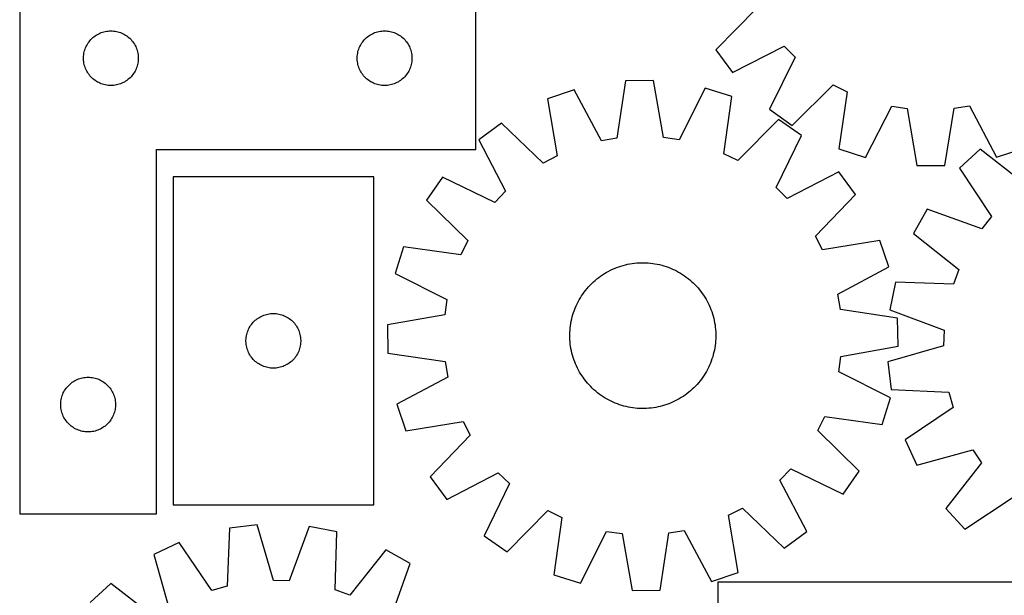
# Model space of a CAD drawing. Header units: millimetres. Extents: x 7 to 1493, y 7 to 2993.
# Tile 6 of 12: x 7 to 546, y 2367 to 2683. Entities that reach past the tile are written whole.
import ezdxf

# ---------------------------------------------------------------- set-up
doc = ezdxf.new("R2010")
doc.units = ezdxf.units.MM
doc.layers.add('CUT', color=7, linetype='CONTINUOUS', true_color=0x000000)

msp = doc.modelspace()

# ---------------------------------------------------------------- linework, layer by layer
at = {"layer": 'CUT'}
for p, q in [((6.811483, 2711.8843), (6.811483, 2411.8843)), ((256.811483, 2611.8843), (256.811483, 2711.8843)), ((410.690033, 2689.151585), (388.424765, 2666.496948)), ((53.743202, 2676.567135), (54.503125, 2676.705619)), ((54.503125, 2676.705619), (55.269168, 2676.804798)), ((55.269168, 2676.804798), (56.039302, 2676.864412)), ((56.039302, 2676.864412), (56.811483, 2676.8843)), ((56.811483, 2676.8843), (57.583665, 2676.864412)), ((57.583665, 2676.864412), (58.353798, 2676.804798)), ((58.353798, 2676.804798), (59.119842, 2676.705619)), ((59.119842, 2676.705619), (59.879764, 2676.567135)), ((203.743202, 2676.567135), (204.503125, 2676.705619)), ((204.503125, 2676.705619), (205.269168, 2676.804798)), ((205.269168, 2676.804798), (206.039302, 2676.864412)), ((206.039302, 2676.864412), (206.811483, 2676.8843)), ((206.811483, 2676.8843), (207.583665, 2676.864412)), ((207.583665, 2676.864412), (208.353798, 2676.804798)), ((208.353798, 2676.804798), (209.119842, 2676.705619)), ((209.119842, 2676.705619), (209.879764, 2676.567135)), ((44.813895, 2670.887514), (45.293277, 2671.493198)), ((45.293277, 2671.493198), (45.803203, 2672.0734)), ((45.803203, 2672.0734), (46.342321, 2672.626583)), ((46.342321, 2672.626583), (46.909201, 2673.151279)), ((46.909201, 2673.151279), (47.502341, 2673.646097)), ((47.502341, 2673.646097), (48.120167, 2674.109725)), ((48.120167, 2674.109725), (48.76104, 2674.540934)), ((48.76104, 2674.540934), (49.423262, 2674.938579)), ((49.423262, 2674.938579), (50.105076, 2675.301606)), ((50.105076, 2675.301606), (50.804675, 2675.629054)), ((50.804675, 2675.629054), (51.520202, 2675.920052)), ((51.520202, 2675.920052), (52.249761, 2676.173831)), ((52.249761, 2676.173831), (52.991416, 2676.389716)), ((52.991416, 2676.389716), (53.743202, 2676.567135)), ((59.879764, 2676.567135), (60.63155, 2676.389716)), ((60.63155, 2676.389716), (61.373206, 2676.173831)), ((61.373206, 2676.173831), (62.102765, 2675.920052)), ((62.102765, 2675.920052), (62.818292, 2675.629054)), ((62.818292, 2675.629054), (63.51789, 2675.301606)), ((63.51789, 2675.301606), (64.199704, 2674.938579)), ((64.199704, 2674.938579), (64.861926, 2674.540934)), ((64.861926, 2674.540934), (65.5028, 2674.109725)), ((65.5028, 2674.109725), (66.120625, 2673.646097)), ((66.120625, 2673.646097), (66.713765, 2673.151279)), ((66.713765, 2673.151279), (67.280646, 2672.626583)), ((67.280646, 2672.626583), (67.819764, 2672.0734)), ((67.819764, 2672.0734), (68.32969, 2671.493198)), ((68.32969, 2671.493198), (68.809072, 2670.887514)), ((194.813895, 2670.887514), (195.293277, 2671.493198)), ((195.293277, 2671.493198), (195.803203, 2672.0734)), ((195.803203, 2672.0734), (196.342321, 2672.626583)), ((196.342321, 2672.626583), (196.909201, 2673.151279)), ((196.909201, 2673.151279), (197.502341, 2673.646097)), ((197.502341, 2673.646097), (198.120167, 2674.109725)), ((198.120167, 2674.109725), (198.76104, 2674.540934)), ((198.76104, 2674.540934), (199.423262, 2674.938579)), ((199.423262, 2674.938579), (200.105076, 2675.301606)), ((200.105076, 2675.301606), (200.804675, 2675.629054)), ((200.804675, 2675.629054), (201.520202, 2675.920052)), ((201.520202, 2675.920052), (202.249761, 2676.173831)), ((202.249761, 2676.173831), (202.991416, 2676.389716)), ((202.991416, 2676.389716), (203.743202, 2676.567135)), ((209.879764, 2676.567135), (210.63155, 2676.389716)), ((210.63155, 2676.389716), (211.373206, 2676.173831)), ((211.373206, 2676.173831), (212.102765, 2675.920052)), ((212.102765, 2675.920052), (212.818292, 2675.629054)), ((212.818292, 2675.629054), (213.51789, 2675.301606)), ((213.51789, 2675.301606), (214.199704, 2674.938579)), ((214.199704, 2674.938579), (214.861926, 2674.540934)), ((214.861926, 2674.540934), (215.5028, 2674.109725)), ((215.5028, 2674.109725), (216.120625, 2673.646097)), ((216.120625, 2673.646097), (216.713765, 2673.151279)), ((216.713765, 2673.151279), (217.280646, 2672.626583)), ((217.280646, 2672.626583), (217.819764, 2672.0734)), ((217.819764, 2672.0734), (218.32969, 2671.493198)), ((218.32969, 2671.493198), (218.809072, 2670.887514)), ((42.212518, 2665.329616), (42.409235, 2666.076585)), ((42.409235, 2666.076585), (42.644145, 2666.812436)), ((42.644145, 2666.812436), (42.916624, 2667.535219)), ((42.916624, 2667.535219), (43.225949, 2668.243016)), ((43.225949, 2668.243016), (43.571301, 2668.933951)), ((43.571301, 2668.933951), (43.951764, 2669.606192)), ((43.951764, 2669.606192), (44.366328, 2670.257956)), ((44.366328, 2670.257956), (44.813895, 2670.887514)), ((68.809072, 2670.887514), (69.256638, 2670.257956)), ((69.256638, 2670.257956), (69.671203, 2669.606192)), ((69.671203, 2669.606192), (70.051665, 2668.933951)), ((70.051665, 2668.933951), (70.397017, 2668.243016)), ((70.397017, 2668.243016), (70.706343, 2667.535219)), ((70.706343, 2667.535219), (70.978822, 2666.812436)), ((70.978822, 2666.812436), (71.213731, 2666.076585)), ((71.213731, 2666.076585), (71.410449, 2665.329616)), ((192.212518, 2665.329616), (192.409235, 2666.076585)), ((192.409235, 2666.076585), (192.644145, 2666.812436)), ((192.644145, 2666.812436), (192.916624, 2667.535219)), ((192.916624, 2667.535219), (193.225949, 2668.243016)), ((193.225949, 2668.243016), (193.571301, 2668.933951)), ((193.571301, 2668.933951), (193.951764, 2669.606192)), ((193.951764, 2669.606192), (194.366328, 2670.257956)), ((194.366328, 2670.257956), (194.813895, 2670.887514)), ((218.809072, 2670.887514), (219.256638, 2670.257956)), ((219.256638, 2670.257956), (219.671203, 2669.606192)), ((219.671203, 2669.606192), (220.051665, 2668.933951)), ((220.051665, 2668.933951), (220.397017, 2668.243016)), ((220.397017, 2668.243016), (220.706343, 2667.535219)), ((220.706343, 2667.535219), (220.978822, 2666.812436)), ((220.978822, 2666.812436), (221.213731, 2666.076585)), ((221.213731, 2666.076585), (221.410449, 2665.329616)), ((388.424765, 2666.496948), (397.507631, 2654.077927)), ((397.507631, 2654.077927), (425.843934, 2668.431625)), ((425.843934, 2668.431625), (431.925983, 2662.38778)), ((41.816456, 2662.270519), (41.85622, 2663.041932)), ((41.816456, 2661.498082), (41.816456, 2662.270519)), ((41.85622, 2660.726668), (41.816456, 2661.498082)), ((41.85622, 2663.041932), (41.935643, 2663.810276)), ((41.935643, 2659.958325), (41.85622, 2660.726668)), ((41.935643, 2663.810276), (42.054514, 2664.573512)), ((42.054514, 2664.573512), (42.212518, 2665.329616)), ((71.410449, 2665.329616), (71.568452, 2664.573512)), ((71.568452, 2664.573512), (71.687323, 2663.810276)), ((71.687323, 2663.810276), (71.766746, 2663.041932)), ((71.766746, 2660.726668), (71.687323, 2659.958325)), ((71.766746, 2663.041932), (71.80651, 2662.270519)), ((71.80651, 2661.498082), (71.766746, 2660.726668)), ((71.80651, 2662.270519), (71.80651, 2661.498082)), ((191.816456, 2662.270519), (191.85622, 2663.041932)), ((191.816456, 2661.498082), (191.816456, 2662.270519)), ((191.85622, 2660.726668), (191.816456, 2661.498082)), ((191.85622, 2663.041932), (191.935643, 2663.810276)), ((191.935643, 2659.958325), (191.85622, 2660.726668)), ((191.935643, 2663.810276), (192.054514, 2664.573512)), ((192.054514, 2664.573512), (192.212518, 2665.329616)), ((221.410449, 2665.329616), (221.568452, 2664.573512)), ((221.568452, 2664.573512), (221.687323, 2663.810276)), ((221.687323, 2663.810276), (221.766746, 2663.041932)), ((221.766746, 2660.726668), (221.687323, 2659.958325)), ((221.766746, 2663.041932), (221.80651, 2662.270519)), ((221.80651, 2661.498082), (221.766746, 2660.726668)), ((221.80651, 2662.270519), (221.80651, 2661.498082)), ((431.925983, 2662.38778), (417.751123, 2633.961594)), ((42.054514, 2659.195089), (41.935643, 2659.958325)), ((42.212518, 2658.438984), (42.054514, 2659.195089)), ((42.409235, 2657.692016), (42.212518, 2658.438984)), ((42.644145, 2656.956164), (42.409235, 2657.692016)), ((42.916624, 2656.233382), (42.644145, 2656.956164)), ((43.225949, 2655.525584), (42.916624, 2656.233382)), ((43.571301, 2654.834649), (43.225949, 2655.525584)), ((70.397017, 2655.525584), (70.051665, 2654.834649)), ((70.706343, 2656.233382), (70.397017, 2655.525584)), ((70.978822, 2656.956164), (70.706343, 2656.233382)), ((71.213731, 2657.692016), (70.978822, 2656.956164)), ((71.410449, 2658.438984), (71.213731, 2657.692016)), ((71.568452, 2659.195089), (71.410449, 2658.438984)), ((71.687323, 2659.958325), (71.568452, 2659.195089)), ((192.054514, 2659.195089), (191.935643, 2659.958325)), ((192.212518, 2658.438984), (192.054514, 2659.195089)), ((192.409235, 2657.692016), (192.212518, 2658.438984)), ((192.644145, 2656.956164), (192.409235, 2657.692016)), ((192.916624, 2656.233382), (192.644145, 2656.956164)), ((193.225949, 2655.525584), (192.916624, 2656.233382)), ((193.571301, 2654.834649), (193.225949, 2655.525584)), ((220.397017, 2655.525584), (220.051665, 2654.834649)), ((220.706343, 2656.233382), (220.397017, 2655.525584)), ((220.978822, 2656.956164), (220.706343, 2656.233382)), ((221.213731, 2657.692016), (220.978822, 2656.956164)), ((221.410449, 2658.438984), (221.213731, 2657.692016)), ((221.568452, 2659.195089), (221.410449, 2658.438984)), ((221.687323, 2659.958325), (221.568452, 2659.195089)), ((43.951764, 2654.162408), (43.571301, 2654.834649)), ((44.366328, 2653.510644), (43.951764, 2654.162408)), ((44.813895, 2652.881086), (44.366328, 2653.510644)), ((45.293277, 2652.275403), (44.813895, 2652.881086)), ((45.803203, 2651.6952), (45.293277, 2652.275403)), ((46.342321, 2651.142017), (45.803203, 2651.6952)), ((46.909201, 2650.617321), (46.342321, 2651.142017)), ((47.502341, 2650.122503), (46.909201, 2650.617321)), ((48.120167, 2649.658875), (47.502341, 2650.122503)), ((66.120625, 2650.122503), (65.5028, 2649.658875)), ((66.713765, 2650.617321), (66.120625, 2650.122503)), ((67.280646, 2651.142017), (66.713765, 2650.617321)), ((67.819764, 2651.6952), (67.280646, 2651.142017)), ((68.32969, 2652.275403), (67.819764, 2651.6952)), ((68.809072, 2652.881086), (68.32969, 2652.275403)), ((69.256638, 2653.510644), (68.809072, 2652.881086)), ((69.671203, 2654.162408), (69.256638, 2653.510644)), ((70.051665, 2654.834649), (69.671203, 2654.162408)), ((193.951764, 2654.162408), (193.571301, 2654.834649)), ((194.366328, 2653.510644), (193.951764, 2654.162408)), ((194.813895, 2652.881086), (194.366328, 2653.510644)), ((195.293277, 2652.275403), (194.813895, 2652.881086)), ((195.803203, 2651.6952), (195.293277, 2652.275403)), ((196.342321, 2651.142017), (195.803203, 2651.6952)), ((196.909201, 2650.617321), (196.342321, 2651.142017)), ((197.502341, 2650.122503), (196.909201, 2650.617321)), ((198.120167, 2649.658875), (197.502341, 2650.122503)), ((216.120625, 2650.122503), (215.5028, 2649.658875)), ((216.713765, 2650.617321), (216.120625, 2650.122503)), ((217.280646, 2651.142017), (216.713765, 2650.617321)), ((217.819764, 2651.6952), (217.280646, 2651.142017)), ((218.32969, 2652.275403), (217.819764, 2651.6952)), ((218.809072, 2652.881086), (218.32969, 2652.275403)), ((219.256638, 2653.510644), (218.809072, 2652.881086)), ((219.671203, 2654.162408), (219.256638, 2653.510644)), ((220.051665, 2654.834649), (219.671203, 2654.162408)), ((48.76104, 2649.227667), (48.120167, 2649.658875)), ((49.423262, 2648.830022), (48.76104, 2649.227667)), ((50.105076, 2648.466994), (49.423262, 2648.830022)), ((50.804675, 2648.139547), (50.105076, 2648.466994)), ((51.520202, 2647.848548), (50.804675, 2648.139547)), ((52.249761, 2647.594769), (51.520202, 2647.848548)), ((52.991416, 2647.378884), (52.249761, 2647.594769)), ((53.743202, 2647.201465), (52.991416, 2647.378884)), ((54.503125, 2647.062982), (53.743202, 2647.201465)), ((55.269168, 2646.963802), (54.503125, 2647.062982)), ((56.039302, 2646.904189), (55.269168, 2646.963802)), ((56.811483, 2646.8843), (56.039302, 2646.904189)), ((57.583665, 2646.904189), (56.811483, 2646.8843)), ((58.353798, 2646.963802), (57.583665, 2646.904189)), ((59.119842, 2647.062982), (58.353798, 2646.963802)), ((59.879764, 2647.201465), (59.119842, 2647.062982)), ((60.63155, 2647.378884), (59.879764, 2647.201465)), ((61.373206, 2647.594769), (60.63155, 2647.378884)), ((62.102765, 2647.848548), (61.373206, 2647.594769)), ((62.818292, 2648.139547), (62.102765, 2647.848548)), ((63.51789, 2648.466994), (62.818292, 2648.139547)), ((64.199704, 2648.830022), (63.51789, 2648.466994)), ((64.861926, 2649.227667), (64.199704, 2648.830022)), ((65.5028, 2649.658875), (64.861926, 2649.227667)), ((198.76104, 2649.227667), (198.120167, 2649.658875)), ((199.423262, 2648.830022), (198.76104, 2649.227667)), ((200.105076, 2648.466994), (199.423262, 2648.830022)), ((200.804675, 2648.139547), (200.105076, 2648.466994)), ((201.520202, 2647.848548), (200.804675, 2648.139547)), ((202.249761, 2647.594769), (201.520202, 2647.848548)), ((202.991416, 2647.378884), (202.249761, 2647.594769)), ((203.743202, 2647.201465), (202.991416, 2647.378884)), ((204.503125, 2647.062982), (203.743202, 2647.201465)), ((205.269168, 2646.963802), (204.503125, 2647.062982)), ((206.039302, 2646.904189), (205.269168, 2646.963802)), ((206.811483, 2646.8843), (206.039302, 2646.904189)), ((207.583665, 2646.904189), (206.811483, 2646.8843)), ((208.353798, 2646.963802), (207.583665, 2646.904189)), ((209.119842, 2647.062982), (208.353798, 2646.963802)), ((209.879764, 2647.201465), (209.119842, 2647.062982)), ((210.63155, 2647.378884), (209.879764, 2647.201465)), ((211.373206, 2647.594769), (210.63155, 2647.378884)), ((212.102765, 2647.848548), (211.373206, 2647.594769)), ((212.818292, 2648.139547), (212.102765, 2647.848548)), ((213.51789, 2648.466994), (212.818292, 2648.139547)), ((214.199704, 2648.830022), (213.51789, 2648.466994)), ((214.861926, 2649.227667), (214.199704, 2648.830022)), ((215.5028, 2649.658875), (214.861926, 2649.227667)), ((310.673977, 2644.548005), (296.105211, 2639.600118)), ((325.623035, 2616.521225), (310.673977, 2644.548005)), ((338.79988, 2649.3853), (334.073312, 2617.974564)), ((354.184582, 2649.589024), (338.79988, 2649.3853)), ((359.741229, 2618.314459), (354.184582, 2649.589024)), ((382.428711, 2645.498182), (368.227026, 2617.085387)), ((397.123386, 2640.937801), (382.428711, 2645.498182)), ((430.22713, 2624.957162), (452.74102, 2647.36474)), ((452.74102, 2647.36474), (460.393043, 2643.496158)), ((296.105211, 2639.600118), (301.316428, 2608.266143)), ((392.7437, 2609.476824), (397.123386, 2640.937801)), ((460.393043, 2643.496158), (455.696124, 2612.080976)), ((417.751123, 2633.961594), (430.22713, 2624.957162)), ((470.344034, 2607.372551), (484.831694, 2635.640598)), ((484.831694, 2635.640598), (493.304657, 2634.325963)), ((493.304657, 2634.325963), (498.545447, 2602.996921)), ((513.931421, 2603.045397), (518.974697, 2634.40684)), ((518.974697, 2634.40684), (527.439209, 2635.774838)), ((527.439209, 2635.774838), (542.104703, 2607.598642)), ((422.721009, 2628.319264), (400.434368, 2605.685652)), ((435.287241, 2619.44118), (422.721009, 2628.319264)), ((270.850694, 2626.308195), (258.523955, 2617.100478)), ((293.728844, 2604.272656), (270.850694, 2626.308195)), ((334.073312, 2617.974564), (325.623035, 2616.521225)), ((368.227026, 2617.085387), (359.741229, 2618.314459)), ((421.399935, 2590.87341), (435.287241, 2619.44118)), ((258.523955, 2617.100478), (273.162848, 2588.910452)), ((455.696124, 2612.080976), (470.344034, 2607.372551)), ((533.263693, 2611.957548), (521.949437, 2601.530748)), ((558.287059, 2592.392122), (533.263693, 2611.957548)), ((542.104703, 2607.598642), (556.722654, 2612.399272)), ((81.811483, 2411.8843), (81.811483, 2611.8843)), ((81.811483, 2611.8843), (256.811483, 2611.8843)), ((301.316428, 2608.266143), (293.728844, 2604.272656)), ((400.434368, 2605.685652), (392.7437, 2609.476824)), ((498.545447, 2602.996921), (513.931421, 2603.045397)), ((521.949437, 2601.530748), (539.410296, 2574.995993)), ((90.841636, 2596.844753), (90.841636, 2416.844753)), ((200.841636, 2596.844753), (90.841636, 2596.844753)), ((200.841636, 2416.844753), (200.841636, 2596.844753)), ((238.612912, 2596.655034), (229.734828, 2584.088803)), ((267.180682, 2582.767728), (238.612912, 2596.655034)), ((455.732685, 2599.530137), (427.542659, 2584.891243)), ((464.940402, 2587.203398), (455.732685, 2599.530137)), ((427.542659, 2584.891243), (421.399935, 2590.87341)), ((273.162848, 2588.910452), (267.180682, 2582.767728)), ((442.904863, 2564.325247), (464.940402, 2587.203398)), ((229.734828, 2584.088803), (252.36844, 2561.802162)), ((504.247012, 2579.145709), (496.708574, 2565.732935)), ((534.091697, 2568.270528), (504.247012, 2579.145709)), ((539.410296, 2574.995993), (534.091697, 2568.270528)), ((446.89835, 2556.737663), (442.904863, 2564.325247)), ((496.708574, 2565.732935), (521.514527, 2545.892586)), ((217.11629, 2558.491179), (212.555909, 2543.796504)), ((248.577268, 2554.111493), (217.11629, 2558.491179)), ((252.36844, 2561.802162), (248.577268, 2554.111493)), ((478.232324, 2561.948881), (446.89835, 2556.737663)), ((483.180212, 2547.380114), (478.232324, 2561.948881)), ((334.002782, 2547.051991), (335.182769, 2547.484007)), ((335.182769, 2547.484007), (336.375744, 2547.878746)), ((336.375744, 2547.878746), (337.580529, 2548.235818)), ((337.580529, 2548.235818), (338.795935, 2548.55487)), ((338.795935, 2548.55487), (340.020763, 2548.835588)), ((340.020763, 2548.835588), (341.253804, 2549.077695)), ((341.253804, 2549.077695), (342.493842, 2549.280951)), ((342.493842, 2549.280951), (343.739652, 2549.445157)), ((343.739652, 2549.445157), (344.990006, 2549.57015)), ((344.990006, 2549.57015), (346.243668, 2549.655807)), ((346.243668, 2549.655807), (347.499403, 2549.702043)), ((347.499403, 2549.702043), (348.75597, 2549.708812)), ((348.75597, 2549.708812), (350.01213, 2549.676109)), ((350.01213, 2549.676109), (351.266642, 2549.603964)), ((351.266642, 2549.603964), (352.51827, 2549.49245)), ((352.51827, 2549.49245), (353.765777, 2549.341677)), ((353.765777, 2549.341677), (355.007933, 2549.151793)), ((355.007933, 2549.151793), (356.243511, 2548.922985)), ((356.243511, 2548.922985), (357.471293, 2548.65548)), ((357.471293, 2548.65548), (358.690066, 2548.349541)), ((358.690066, 2548.349541), (359.898628, 2548.005471)), ((359.898628, 2548.005471), (361.095787, 2547.623608)), ((361.095787, 2547.623608), (362.28036, 2547.204331)), ((362.28036, 2547.204331), (363.451178, 2546.748052)), ((455.153431, 2532.431056), (483.180212, 2547.380114)), ((212.555909, 2543.796504), (240.968704, 2529.59482)), ((324.154365, 2541.568481), (325.16697, 2542.312549)), ((325.16697, 2542.312549), (326.202448, 2543.024443)), ((326.202448, 2543.024443), (327.259775, 2543.703461)), ((327.259775, 2543.703461), (328.337909, 2544.348933)), ((328.337909, 2544.348933), (329.435786, 2544.960221)), ((329.435786, 2544.960221), (330.552322, 2545.536722)), ((330.552322, 2545.536722), (331.686416, 2546.077868)), ((331.686416, 2546.077868), (332.836948, 2546.583123)), ((332.836948, 2546.583123), (334.002782, 2547.051991)), ((363.451178, 2546.748052), (364.607087, 2546.255221)), ((364.607087, 2546.255221), (365.746945, 2545.726326)), ((365.746945, 2545.726326), (366.869628, 2545.161889)), ((366.869628, 2545.161889), (367.974028, 2544.562465)), ((367.974028, 2544.562465), (369.059054, 2543.928647)), ((369.059054, 2543.928647), (370.123636, 2543.26106)), ((370.123636, 2543.26106), (371.166723, 2542.560364)), ((371.166723, 2542.560364), (372.187286, 2541.827249)), ((372.187286, 2541.827249), (373.184318, 2541.062439)), ((521.514527, 2545.892586), (518.534522, 2537.852751)), ((317.787403, 2535.524628), (318.613308, 2536.47167)), ((318.613308, 2536.47167), (319.468552, 2537.392302)), ((319.468552, 2537.392302), (320.352293, 2538.285616)), ((320.352293, 2538.285616), (321.263657, 2539.15073)), ((321.263657, 2539.15073), (322.201745, 2539.986791)), ((322.201745, 2539.986791), (323.165631, 2540.792973)), ((323.165631, 2540.792973), (324.154365, 2541.568481)), ((373.184318, 2541.062439), (374.156835, 2540.266689)), ((374.156835, 2540.266689), (375.103876, 2539.440784)), ((375.103876, 2539.440784), (376.024509, 2538.585539)), ((376.024509, 2538.585539), (376.917822, 2537.701799)), ((376.917822, 2537.701799), (377.782937, 2536.790435)), ((377.782937, 2536.790435), (378.618997, 2535.852347)), ((486.789925, 2538.973148), (483.765219, 2523.887336)), ((518.534522, 2537.852751), (486.789925, 2538.973148)), ((314.125445, 2530.426847), (314.793031, 2531.491429)), ((314.793031, 2531.491429), (315.493728, 2532.534516)), ((315.493728, 2532.534516), (316.226843, 2533.55508)), ((316.226843, 2533.55508), (316.991653, 2534.552112)), ((316.991653, 2534.552112), (317.787403, 2535.524628)), ((378.618997, 2535.852347), (379.425179, 2534.88846)), ((379.425179, 2534.88846), (380.200687, 2533.899726)), ((380.200687, 2533.899726), (380.944755, 2532.887121)), ((380.944755, 2532.887121), (381.65665, 2531.851644)), ((381.65665, 2531.851644), (382.335668, 2530.794317)), ((456.606771, 2523.98078), (455.153431, 2532.431056)), ((240.968704, 2529.59482), (239.739633, 2521.109023)), ((311.30604, 2524.818972), (311.79887, 2525.97488)), ((311.79887, 2525.97488), (312.327765, 2527.114739)), ((312.327765, 2527.114739), (312.892203, 2528.237422)), ((312.892203, 2528.237422), (313.491627, 2529.341821)), ((313.491627, 2529.341821), (314.125445, 2530.426847)), ((382.335668, 2530.794317), (382.981139, 2529.716182)), ((382.981139, 2529.716182), (383.592427, 2528.618305)), ((383.592427, 2528.618305), (384.168929, 2527.501769)), ((384.168929, 2527.501769), (384.710074, 2526.367676)), ((384.710074, 2526.367676), (385.21533, 2525.217144)), ((138.453415, 2519.899031), (139.135229, 2520.262059)), ((139.135229, 2520.262059), (139.834827, 2520.589506)), ((139.834827, 2520.589506), (140.550355, 2520.880505)), ((140.550355, 2520.880505), (141.279914, 2521.134283)), ((141.279914, 2521.134283), (142.021569, 2521.350169)), ((142.021569, 2521.350169), (142.773355, 2521.527588)), ((142.773355, 2521.527588), (143.533277, 2521.666071)), ((143.533277, 2521.666071), (144.299321, 2521.765251)), ((144.299321, 2521.765251), (145.069455, 2521.824864)), ((145.069455, 2521.824864), (145.841636, 2521.844753)), ((145.841636, 2521.844753), (146.613817, 2521.824864)), ((146.613817, 2521.824864), (147.383951, 2521.765251)), ((147.383951, 2521.765251), (148.149995, 2521.666071)), ((148.149995, 2521.666071), (148.909917, 2521.527588)), ((148.909917, 2521.527588), (149.661703, 2521.350169)), ((149.661703, 2521.350169), (150.403358, 2521.134283)), ((150.403358, 2521.134283), (151.132917, 2520.880505)), ((151.132917, 2520.880505), (151.848445, 2520.589506)), ((151.848445, 2520.589506), (152.548043, 2520.262059)), ((152.548043, 2520.262059), (153.229857, 2519.899031)), ((239.739633, 2521.109023), (208.465068, 2515.552375)), ((309.70455, 2520.05786), (310.048621, 2521.266422)), ((310.048621, 2521.266422), (310.430483, 2522.46358)), ((310.430483, 2522.46358), (310.849761, 2523.648153)), ((310.849761, 2523.648153), (311.30604, 2524.818972)), ((385.21533, 2525.217144), (385.684197, 2524.051309)), ((385.684197, 2524.051309), (386.116214, 2522.871322)), ((386.116214, 2522.871322), (386.510952, 2521.678348)), ((386.510952, 2521.678348), (386.868024, 2520.473563)), ((386.868024, 2520.473563), (387.187077, 2519.258157)), ((488.017506, 2519.254212), (456.606771, 2523.98078)), ((483.765219, 2523.887336), (513.488088, 2512.683504)), ((132.981917, 2514.566645), (133.396481, 2515.218409)), ((133.396481, 2515.218409), (133.844047, 2515.847967)), ((133.844047, 2515.847967), (134.323429, 2516.45365)), ((134.323429, 2516.45365), (134.833356, 2517.033853)), ((134.833356, 2517.033853), (135.372474, 2517.587036)), ((135.372474, 2517.587036), (135.939354, 2518.111732)), ((135.939354, 2518.111732), (136.532494, 2518.60655)), ((136.532494, 2518.60655), (137.15032, 2519.070178)), ((137.15032, 2519.070178), (137.791193, 2519.501386)), ((137.791193, 2519.501386), (138.453415, 2519.899031)), ((153.229857, 2519.899031), (153.892079, 2519.501386)), ((153.892079, 2519.501386), (154.532952, 2519.070178)), ((154.532952, 2519.070178), (155.150778, 2518.60655)), ((155.150778, 2518.60655), (155.743918, 2518.111732)), ((155.743918, 2518.111732), (156.310798, 2517.587036)), ((156.310798, 2517.587036), (156.849917, 2517.033853)), ((156.849917, 2517.033853), (157.359843, 2516.45365)), ((157.359843, 2516.45365), (157.839225, 2515.847967)), ((157.839225, 2515.847967), (158.286791, 2515.218409)), ((158.286791, 2515.218409), (158.701355, 2514.566645)), ((208.465068, 2515.552375), (208.668792, 2500.167673)), ((308.561641, 2513.886063), (308.712415, 2515.133571)), ((308.712415, 2515.133571), (308.902299, 2516.375726)), ((308.902299, 2516.375726), (309.131107, 2517.611305)), ((309.131107, 2517.611305), (309.398612, 2518.839086)), ((309.398612, 2518.839086), (309.70455, 2520.05786)), ((387.187077, 2519.258157), (387.467795, 2518.033329)), ((387.467795, 2518.033329), (387.709901, 2516.800287)), ((387.709901, 2516.800287), (387.913158, 2515.560249)), ((387.913158, 2515.560249), (388.077364, 2514.314439)), ((488.22123, 2503.86951), (488.017506, 2519.254212)), ((130.965796, 2508.770728), (131.084667, 2509.533964)), ((131.084667, 2509.533964), (131.24267, 2510.290069)), ((131.24267, 2510.290069), (131.439388, 2511.037037)), ((131.439388, 2511.037037), (131.674298, 2511.772888)), ((131.674298, 2511.772888), (131.946776, 2512.495671)), ((131.946776, 2512.495671), (132.256102, 2513.203469)), ((132.256102, 2513.203469), (132.601454, 2513.894404)), ((132.601454, 2513.894404), (132.981917, 2514.566645)), ((158.701355, 2514.566645), (159.081818, 2513.894404)), ((159.081818, 2513.894404), (159.42717, 2513.203469)), ((159.42717, 2513.203469), (159.736496, 2512.495671)), ((159.736496, 2512.495671), (160.008974, 2511.772888)), ((160.008974, 2511.772888), (160.243884, 2511.037037)), ((160.243884, 2511.037037), (160.440602, 2510.290069)), ((160.440602, 2510.290069), (160.598605, 2509.533964)), ((160.598605, 2509.533964), (160.717476, 2508.770728)), ((308.345279, 2510.123763), (308.377983, 2511.379923)), ((308.352049, 2508.867196), (308.345279, 2510.123763)), ((308.377983, 2511.379923), (308.450127, 2512.634436)), ((308.450127, 2512.634436), (308.561641, 2513.886063)), ((388.077364, 2514.314439), (388.202357, 2513.064086)), ((388.202357, 2513.064086), (388.288013, 2511.810423)), ((388.288013, 2511.810423), (388.334249, 2510.554689)), ((388.334249, 2510.554689), (388.341019, 2509.298122)), ((513.488088, 2512.683504), (513.13838, 2504.116295)), ((130.846609, 2507.230971), (130.886373, 2508.002385)), ((130.846609, 2506.458534), (130.846609, 2507.230971)), ((130.886373, 2505.687121), (130.846609, 2506.458534)), ((130.886373, 2508.002385), (130.965796, 2508.770728)), ((130.965796, 2504.918777), (130.886373, 2505.687121)), ((131.084667, 2504.155541), (130.965796, 2504.918777)), ((131.24267, 2503.399437), (131.084667, 2504.155541)), ((160.598605, 2504.155541), (160.440602, 2503.399437)), ((160.717476, 2504.918777), (160.598605, 2504.155541)), ((160.717476, 2508.770728), (160.796899, 2508.002385)), ((160.796899, 2505.687121), (160.717476, 2504.918777)), ((160.796899, 2508.002385), (160.836663, 2507.230971)), ((160.836663, 2506.458534), (160.796899, 2505.687121)), ((160.836663, 2507.230971), (160.836663, 2506.458534)), ((308.398285, 2507.611462), (308.352049, 2508.867196)), ((308.483941, 2506.357799), (308.398285, 2507.611462)), ((308.608934, 2505.107446), (308.483941, 2506.357799)), ((308.77314, 2503.861636), (308.608934, 2505.107446)), ((387.973883, 2504.288314), (387.783999, 2503.046159)), ((388.124657, 2505.535822), (387.973883, 2504.288314)), ((388.236171, 2506.787449), (388.124657, 2505.535822)), ((388.308315, 2508.041962), (388.236171, 2506.787449)), ((388.341019, 2509.298122), (388.308315, 2508.041962)), ((513.13838, 2504.116295), (482.601252, 2495.372235)), ((131.439388, 2502.652468), (131.24267, 2503.399437)), ((131.674298, 2501.916617), (131.439388, 2502.652468)), ((131.946776, 2501.193834), (131.674298, 2501.916617)), ((132.256102, 2500.486037), (131.946776, 2501.193834)), ((132.601454, 2499.795102), (132.256102, 2500.486037)), ((132.981917, 2499.122861), (132.601454, 2499.795102)), ((133.396481, 2498.471097), (132.981917, 2499.122861)), ((158.701355, 2499.122861), (158.286791, 2498.471097)), ((159.081818, 2499.795102), (158.701355, 2499.122861)), ((159.42717, 2500.486037), (159.081818, 2499.795102)), ((159.736496, 2501.193834), (159.42717, 2500.486037)), ((160.008974, 2501.916617), (159.736496, 2501.193834)), ((160.243884, 2502.652468), (160.008974, 2501.916617)), ((160.440602, 2503.399437), (160.243884, 2502.652468)), ((208.668792, 2500.167673), (240.079528, 2495.441105)), ((308.976397, 2502.621598), (308.77314, 2503.861636)), ((309.218503, 2501.388556), (308.976397, 2502.621598)), ((309.499222, 2500.163728), (309.218503, 2501.388556)), ((309.818274, 2498.948322), (309.499222, 2500.163728)), ((310.175346, 2497.743537), (309.818274, 2498.948322)), ((386.981748, 2499.364025), (386.637677, 2498.155463)), ((387.287686, 2500.582799), (386.981748, 2499.364025)), ((387.555192, 2501.81058), (387.287686, 2500.582799)), ((387.783999, 2503.046159), (387.555192, 2501.81058)), ((456.946665, 2498.312862), (488.22123, 2503.86951)), ((133.844047, 2497.841538), (133.396481, 2498.471097)), ((134.323429, 2497.235855), (133.844047, 2497.841538)), ((134.833356, 2496.655653), (134.323429, 2497.235855)), ((135.372474, 2496.10247), (134.833356, 2496.655653)), ((135.939354, 2495.577774), (135.372474, 2496.10247)), ((136.532494, 2495.082956), (135.939354, 2495.577774)), ((137.15032, 2494.619328), (136.532494, 2495.082956)), ((137.791193, 2494.188119), (137.15032, 2494.619328)), ((138.453415, 2493.790474), (137.791193, 2494.188119)), ((139.135229, 2493.427446), (138.453415, 2493.790474)), ((139.834827, 2493.099999), (139.135229, 2493.427446)), ((152.548043, 2493.427446), (151.848445, 2493.099999)), ((153.229857, 2493.790474), (152.548043, 2493.427446)), ((153.892079, 2494.188119), (153.229857, 2493.790474)), ((154.532952, 2494.619328), (153.892079, 2494.188119)), ((155.150778, 2495.082956), (154.532952, 2494.619328)), ((155.743918, 2495.577774), (155.150778, 2495.082956)), ((156.310798, 2496.10247), (155.743918, 2495.577774)), ((156.849917, 2496.655653), (156.310798, 2496.10247)), ((157.359843, 2497.235855), (156.849917, 2496.655653)), ((157.839225, 2497.841538), (157.359843, 2497.235855)), ((158.286791, 2498.471097), (157.839225, 2497.841538)), ((240.079528, 2495.441105), (241.532867, 2486.990829)), ((310.570085, 2496.550563), (310.175346, 2497.743537)), ((311.002101, 2495.370576), (310.570085, 2496.550563)), ((311.470968, 2494.204741), (311.002101, 2495.370576)), ((311.976224, 2493.054209), (311.470968, 2494.204741)), ((384.887428, 2493.447005), (384.358533, 2492.307146)), ((385.380258, 2494.602913), (384.887428, 2493.447005)), ((385.836537, 2495.773732), (385.380258, 2494.602913)), ((386.255815, 2496.958305), (385.836537, 2495.773732)), ((386.637677, 2498.155463), (386.255815, 2496.958305)), ((455.717594, 2489.827065), (456.946665, 2498.312862)), ((482.601252, 2495.372235), (484.386359, 2480.09009)), ((140.550355, 2492.809), (139.834827, 2493.099999)), ((141.279914, 2492.555222), (140.550355, 2492.809)), ((142.021569, 2492.339337), (141.279914, 2492.555222)), ((142.773355, 2492.161917), (142.021569, 2492.339337)), ((143.533277, 2492.023434), (142.773355, 2492.161917)), ((144.299321, 2491.924255), (143.533277, 2492.023434)), ((145.069455, 2491.864641), (144.299321, 2491.924255)), ((145.841636, 2491.844753), (145.069455, 2491.864641)), ((146.613817, 2491.864641), (145.841636, 2491.844753)), ((147.383951, 2491.924255), (146.613817, 2491.864641)), ((148.149995, 2492.023434), (147.383951, 2491.924255)), ((148.909917, 2492.161917), (148.149995, 2492.023434)), ((149.661703, 2492.339337), (148.909917, 2492.161917)), ((150.403358, 2492.555222), (149.661703, 2492.339337)), ((151.132917, 2492.809), (150.403358, 2492.555222)), ((151.848445, 2493.099999), (151.132917, 2492.809)), ((312.517369, 2491.920116), (311.976224, 2493.054209)), ((313.093871, 2490.80358), (312.517369, 2491.920116)), ((313.705159, 2489.705703), (313.093871, 2490.80358)), ((314.35063, 2488.627568), (313.705159, 2489.705703)), ((315.029648, 2487.570241), (314.35063, 2488.627568)), ((381.893267, 2487.930456), (381.19257, 2486.887369)), ((382.560854, 2488.995038), (381.893267, 2487.930456)), ((383.194671, 2490.080064), (382.560854, 2488.995038)), ((383.794095, 2491.184464), (383.194671, 2490.080064)), ((384.358533, 2492.307146), (383.794095, 2491.184464)), ((484.130389, 2475.625381), (455.717594, 2489.827065)), ((33.303203, 2482.0734), (33.842321, 2482.626583)), ((33.842321, 2482.626583), (34.409201, 2483.151279)), ((34.409201, 2483.151279), (35.002341, 2483.646097)), ((35.002341, 2483.646097), (35.620167, 2484.109725)), ((35.620167, 2484.109725), (36.26104, 2484.540934)), ((36.26104, 2484.540934), (36.923262, 2484.938579)), ((36.923262, 2484.938579), (37.605076, 2485.301606)), ((37.605076, 2485.301606), (38.304675, 2485.629054)), ((38.304675, 2485.629054), (39.020202, 2485.920052)), ((39.020202, 2485.920052), (39.749761, 2486.173831)), ((39.749761, 2486.173831), (40.491416, 2486.389716)), ((40.491416, 2486.389716), (41.243202, 2486.567135)), ((41.243202, 2486.567135), (42.003125, 2486.705619)), ((42.003125, 2486.705619), (42.769168, 2486.804798)), ((42.769168, 2486.804798), (43.539302, 2486.864412)), ((43.539302, 2486.864412), (44.311483, 2486.8843)), ((44.311483, 2486.8843), (45.083665, 2486.864412)), ((45.083665, 2486.864412), (45.853798, 2486.804798)), ((45.853798, 2486.804798), (46.619842, 2486.705619)), ((46.619842, 2486.705619), (47.379764, 2486.567135)), ((47.379764, 2486.567135), (48.13155, 2486.389716)), ((48.13155, 2486.389716), (48.873206, 2486.173831)), ((48.873206, 2486.173831), (49.602765, 2485.920052)), ((49.602765, 2485.920052), (50.318292, 2485.629054)), ((50.318292, 2485.629054), (51.01789, 2485.301606)), ((51.01789, 2485.301606), (51.699704, 2484.938579)), ((51.699704, 2484.938579), (52.361926, 2484.540934)), ((52.361926, 2484.540934), (53.0028, 2484.109725)), ((53.0028, 2484.109725), (53.620625, 2483.646097)), ((53.620625, 2483.646097), (54.213765, 2483.151279)), ((54.213765, 2483.151279), (54.780646, 2482.626583)), ((54.780646, 2482.626583), (55.319764, 2482.0734)), ((241.532867, 2486.990829), (213.506086, 2472.041771)), ((315.741543, 2486.534764), (315.029648, 2487.570241)), ((316.485611, 2485.522159), (315.741543, 2486.534764)), ((317.261119, 2484.533425), (316.485611, 2485.522159)), ((318.067301, 2483.569538), (317.261119, 2484.533425)), ((318.903361, 2482.63145), (318.067301, 2483.569538)), ((319.768476, 2481.720086), (318.903361, 2482.63145)), ((378.07299, 2482.950215), (377.217746, 2482.029583)), ((378.898895, 2483.897257), (378.07299, 2482.950215)), ((379.694645, 2484.869774), (378.898895, 2483.897257)), ((380.459455, 2485.866805), (379.694645, 2484.869774)), ((381.19257, 2486.887369), (380.459455, 2485.866805)), ((30.144145, 2476.812436), (30.416624, 2477.535219)), ((30.416624, 2477.535219), (30.725949, 2478.243016)), ((30.725949, 2478.243016), (31.071301, 2478.933951)), ((31.071301, 2478.933951), (31.451764, 2479.606192)), ((31.451764, 2479.606192), (31.866328, 2480.257956)), ((31.866328, 2480.257956), (32.313895, 2480.887514)), ((32.313895, 2480.887514), (32.793277, 2481.493198)), ((32.793277, 2481.493198), (33.303203, 2482.0734)), ((55.319764, 2482.0734), (55.82969, 2481.493198)), ((55.82969, 2481.493198), (56.309072, 2480.887514)), ((56.309072, 2480.887514), (56.756638, 2480.257956)), ((56.756638, 2480.257956), (57.171203, 2479.606192)), ((57.171203, 2479.606192), (57.551665, 2478.933951)), ((57.551665, 2478.933951), (57.897017, 2478.243016)), ((57.897017, 2478.243016), (58.206343, 2477.535219)), ((58.206343, 2477.535219), (58.478822, 2476.812436)), ((320.66179, 2480.836346), (319.768476, 2481.720086)), ((321.582422, 2479.981101), (320.66179, 2480.836346)), ((322.529463, 2479.155196), (321.582422, 2479.981101)), ((323.50198, 2478.359446), (322.529463, 2479.155196)), ((324.499012, 2477.594636), (323.50198, 2478.359446)), ((325.519575, 2476.861521), (324.499012, 2477.594636)), ((371.519328, 2477.109336), (370.483851, 2476.397442)), ((372.531933, 2477.853404), (371.519328, 2477.109336)), ((373.520667, 2478.628912), (372.531933, 2477.853404)), ((374.484553, 2479.435094), (373.520667, 2478.628912)), ((375.422641, 2480.271155), (374.484553, 2479.435094)), ((376.334005, 2481.136269), (375.422641, 2480.271155)), ((377.217746, 2482.029583), (376.334005, 2481.136269)), ((484.386359, 2480.09009), (516.116661, 2478.619484)), ((516.116661, 2478.619484), (518.431482, 2470.363518)), ((29.316456, 2472.270519), (29.35622, 2473.041932)), ((29.316456, 2471.498082), (29.316456, 2472.270519)), ((29.35622, 2473.041932), (29.435643, 2473.810276)), ((29.435643, 2473.810276), (29.554514, 2474.573512)), ((29.554514, 2474.573512), (29.712518, 2475.329616)), ((29.712518, 2475.329616), (29.909235, 2476.076585)), ((29.909235, 2476.076585), (30.144145, 2476.812436)), ((58.478822, 2476.812436), (58.713731, 2476.076585)), ((58.713731, 2476.076585), (58.910449, 2475.329616)), ((58.910449, 2475.329616), (59.068452, 2474.573512)), ((59.068452, 2474.573512), (59.187323, 2473.810276)), ((59.187323, 2473.810276), (59.266746, 2473.041932)), ((59.266746, 2473.041932), (59.30651, 2472.270519)), ((59.30651, 2472.270519), (59.30651, 2471.498082)), ((213.506086, 2472.041771), (218.453974, 2457.473004)), ((326.562662, 2476.160825), (325.519575, 2476.861521)), ((327.627244, 2475.493238), (326.562662, 2476.160825)), ((328.712271, 2474.85942), (327.627244, 2475.493238)), ((329.81667, 2474.259996), (328.712271, 2474.85942)), ((330.939353, 2473.695559), (329.81667, 2474.259996)), ((332.079211, 2473.166664), (330.939353, 2473.695559)), ((333.23512, 2472.673833), (332.079211, 2473.166664)), ((334.405939, 2472.217554), (333.23512, 2472.673833)), ((335.590512, 2471.798277), (334.405939, 2472.217554)), ((336.78767, 2471.416414), (335.590512, 2471.798277)), ((361.503529, 2471.937878), (360.310554, 2471.543139)), ((362.683516, 2472.369894), (361.503529, 2471.937878)), ((363.84935, 2472.838762), (362.683516, 2472.369894)), ((364.999882, 2473.344017), (363.84935, 2472.838762)), ((366.133976, 2473.885163), (364.999882, 2473.344017)), ((367.250512, 2474.461664), (366.133976, 2473.885163)), ((368.348389, 2475.072952), (367.250512, 2474.461664)), ((369.426523, 2475.718424), (368.348389, 2475.072952)), ((370.483851, 2476.397442), (369.426523, 2475.718424)), ((479.570008, 2460.930706), (484.130389, 2475.625381)), ((29.35622, 2470.726668), (29.316456, 2471.498082)), ((29.435643, 2469.958325), (29.35622, 2470.726668)), ((29.554514, 2469.195089), (29.435643, 2469.958325)), ((29.712518, 2468.438984), (29.554514, 2469.195089)), ((29.909235, 2467.692016), (29.712518, 2468.438984)), ((30.144145, 2466.956164), (29.909235, 2467.692016)), ((30.416624, 2466.233382), (30.144145, 2466.956164)), ((58.478822, 2466.956164), (58.206343, 2466.233382)), ((58.713731, 2467.692016), (58.478822, 2466.956164)), ((58.910449, 2468.438984), (58.713731, 2467.692016)), ((59.068452, 2469.195089), (58.910449, 2468.438984)), ((59.187323, 2469.958325), (59.068452, 2469.195089)), ((59.266746, 2470.726668), (59.187323, 2469.958325)), ((59.30651, 2471.498082), (59.266746, 2470.726668)), ((337.996232, 2471.072344), (336.78767, 2471.416414)), ((339.215005, 2470.766405), (337.996232, 2471.072344)), ((340.442787, 2470.4989), (339.215005, 2470.766405)), ((341.678365, 2470.270092), (340.442787, 2470.4989)), ((342.920521, 2470.080208), (341.678365, 2470.270092)), ((344.168028, 2469.929435), (342.920521, 2470.080208)), ((345.419656, 2469.817921), (344.168028, 2469.929435)), ((346.674168, 2469.745776), (345.419656, 2469.817921)), ((347.930328, 2469.713073), (346.674168, 2469.745776)), ((349.186895, 2469.719842), (347.930328, 2469.713073)), ((350.44263, 2469.766078), (349.186895, 2469.719842)), ((351.696292, 2469.851735), (350.44263, 2469.766078)), ((352.946646, 2469.976728), (351.696292, 2469.851735)), ((354.192456, 2470.140934), (352.946646, 2469.976728)), ((355.432494, 2470.34419), (354.192456, 2470.140934)), ((356.665535, 2470.586297), (355.432494, 2470.34419)), ((357.890363, 2470.867015), (356.665535, 2470.586297)), ((359.10577, 2471.186067), (357.890363, 2470.867015)), ((360.310554, 2471.543139), (359.10577, 2471.186067)), ((518.431482, 2470.363518), (492.091011, 2452.610932)), ((30.725949, 2465.525584), (30.416624, 2466.233382)), ((31.071301, 2464.834649), (30.725949, 2465.525584)), ((31.451764, 2464.162408), (31.071301, 2464.834649)), ((31.866328, 2463.510644), (31.451764, 2464.162408)), ((32.313895, 2462.881086), (31.866328, 2463.510644)), ((32.793277, 2462.275403), (32.313895, 2462.881086)), ((33.303203, 2461.6952), (32.793277, 2462.275403)), ((33.842321, 2461.142017), (33.303203, 2461.6952)), ((34.409201, 2460.617321), (33.842321, 2461.142017)), ((54.780646, 2461.142017), (54.213765, 2460.617321)), ((55.319764, 2461.6952), (54.780646, 2461.142017)), ((55.82969, 2462.275403), (55.319764, 2461.6952)), ((56.309072, 2462.881086), (55.82969, 2462.275403)), ((56.756638, 2463.510644), (56.309072, 2462.881086)), ((57.171203, 2464.162408), (56.756638, 2463.510644)), ((57.551665, 2464.834649), (57.171203, 2464.162408)), ((57.897017, 2465.525584), (57.551665, 2464.834649)), ((58.206343, 2466.233382), (57.897017, 2465.525584)), ((218.453974, 2457.473004), (249.787949, 2462.684222)), ((249.787949, 2462.684222), (253.781435, 2455.096638)), ((444.317859, 2457.619723), (448.109031, 2465.310392)), ((448.109031, 2465.310392), (479.570008, 2460.930706)), ((35.002341, 2460.122503), (34.409201, 2460.617321)), ((35.620167, 2459.658875), (35.002341, 2460.122503)), ((36.26104, 2459.227667), (35.620167, 2459.658875)), ((36.923262, 2458.830022), (36.26104, 2459.227667)), ((37.605076, 2458.466994), (36.923262, 2458.830022)), ((38.304675, 2458.139547), (37.605076, 2458.466994)), ((39.020202, 2457.848548), (38.304675, 2458.139547)), ((39.749761, 2457.594769), (39.020202, 2457.848548)), ((40.491416, 2457.378884), (39.749761, 2457.594769)), ((41.243202, 2457.201465), (40.491416, 2457.378884)), ((42.003125, 2457.062982), (41.243202, 2457.201465)), ((42.769168, 2456.963802), (42.003125, 2457.062982)), ((43.539302, 2456.904189), (42.769168, 2456.963802)), ((44.311483, 2456.8843), (43.539302, 2456.904189)), ((45.083665, 2456.904189), (44.311483, 2456.8843)), ((45.853798, 2456.963802), (45.083665, 2456.904189)), ((46.619842, 2457.062982), (45.853798, 2456.963802)), ((47.379764, 2457.201465), (46.619842, 2457.062982)), ((48.13155, 2457.378884), (47.379764, 2457.201465)), ((48.873206, 2457.594769), (48.13155, 2457.378884)), ((49.602765, 2457.848548), (48.873206, 2457.594769)), ((50.318292, 2458.139547), (49.602765, 2457.848548)), ((51.01789, 2458.466994), (50.318292, 2458.139547)), ((51.699704, 2458.830022), (51.01789, 2458.466994)), ((52.361926, 2459.227667), (51.699704, 2458.830022)), ((53.0028, 2459.658875), (52.361926, 2459.227667)), ((53.620625, 2460.122503), (53.0028, 2459.658875)), ((54.213765, 2460.617321), (53.620625, 2460.122503)), ((466.95147, 2435.333082), (444.317859, 2457.619723)), ((253.781435, 2455.096638), (231.745896, 2432.218487)), ((492.091011, 2452.610932), (498.51119, 2438.628377)), ((498.51119, 2438.628377), (529.142943, 2447.03495)), ((529.142943, 2447.03495), (533.895703, 2439.898379)), ((533.895703, 2439.898379), (514.330277, 2414.875013)), ((240.953613, 2419.891748), (269.143639, 2434.530642)), ((269.143639, 2434.530642), (275.286363, 2428.548475)), ((423.52345, 2430.511433), (429.505616, 2436.654157)), ((429.505616, 2436.654157), (458.073386, 2422.766851)), ((458.073386, 2422.766851), (466.95147, 2435.333082)), ((231.745896, 2432.218487), (240.953613, 2419.891748)), ((275.286363, 2428.548475), (261.399058, 2399.980705)), ((438.162343, 2402.321407), (423.52345, 2430.511433)), ((524.757078, 2403.560757), (551.291832, 2421.021615)), ((90.841636, 2416.844753), (200.841636, 2416.844753)), ((273.965289, 2391.102621), (296.25193, 2413.736233)), ((296.25193, 2413.736233), (303.942599, 2409.945061)), ((395.36987, 2411.155742), (402.957454, 2415.149229)), ((402.957454, 2415.149229), (425.835604, 2393.11369)), ((514.330277, 2414.875013), (524.757078, 2403.560757)), ((6.811483, 2411.8843), (81.811483, 2411.8843)), ((303.942599, 2409.945061), (299.562912, 2378.484084)), ((400.581087, 2379.821767), (395.36987, 2411.155742)), ((121.742285, 2404.092252), (120.444752, 2372.354402)), ((137.014467, 2405.960678), (121.742285, 2404.092252)), ((145.924941, 2375.471693), (137.014467, 2405.960678)), ((165.535492, 2404.952244), (154.49393, 2375.168714)), ((180.637575, 2402.009859), (165.535492, 2404.952244)), ((179.690325, 2370.259623), (180.637575, 2402.009859)), ((314.257587, 2373.923703), (328.459272, 2402.336498)), ((328.459272, 2402.336498), (336.945069, 2401.107426)), ((362.612986, 2401.447321), (371.063263, 2402.90066)), ((371.063263, 2402.90066), (386.012321, 2374.87388)), ((425.835604, 2393.11369), (438.162343, 2402.321407)), ((94.305555, 2396.237848), (80.358223, 2389.741506)), ((112.201534, 2369.994588), (94.305555, 2396.237848)), ((261.399058, 2399.980705), (273.965289, 2391.102621)), ((336.945069, 2401.107426), (342.501717, 2369.832861)), ((357.886418, 2370.036585), (362.612986, 2401.447321)), ((207.451059, 2392.2373), (187.746293, 2367.32351)), ((220.904747, 2384.772125), (207.451059, 2392.2373)), ((80.358223, 2389.741506), (88.931731, 2359.156057)), ((210.192496, 2354.868573), (220.904747, 2384.772125)), ((154.49393, 2375.168714), (145.924941, 2375.471693)), ((299.562912, 2378.484084), (314.257587, 2373.923703)), ((386.012321, 2374.87388), (400.581087, 2379.821767)), ((56.691486, 2373.793108), (45.434265, 2363.304757)), ((81.821187, 2354.364446), (56.691486, 2373.793108)), ((120.444752, 2372.354402), (112.201534, 2369.994588)), ((187.746293, 2367.32351), (179.690325, 2370.259623)), ((342.501717, 2369.832861), (357.886418, 2370.036585)), ((569.425507, 2374.407256), (389.425507, 2374.407256)), ((389.425507, 2374.407256), (389.425507, 2264.407256))]:
    msp.add_line(p, q, dxfattribs=at)

doc.saveas('drawing.dxf')
